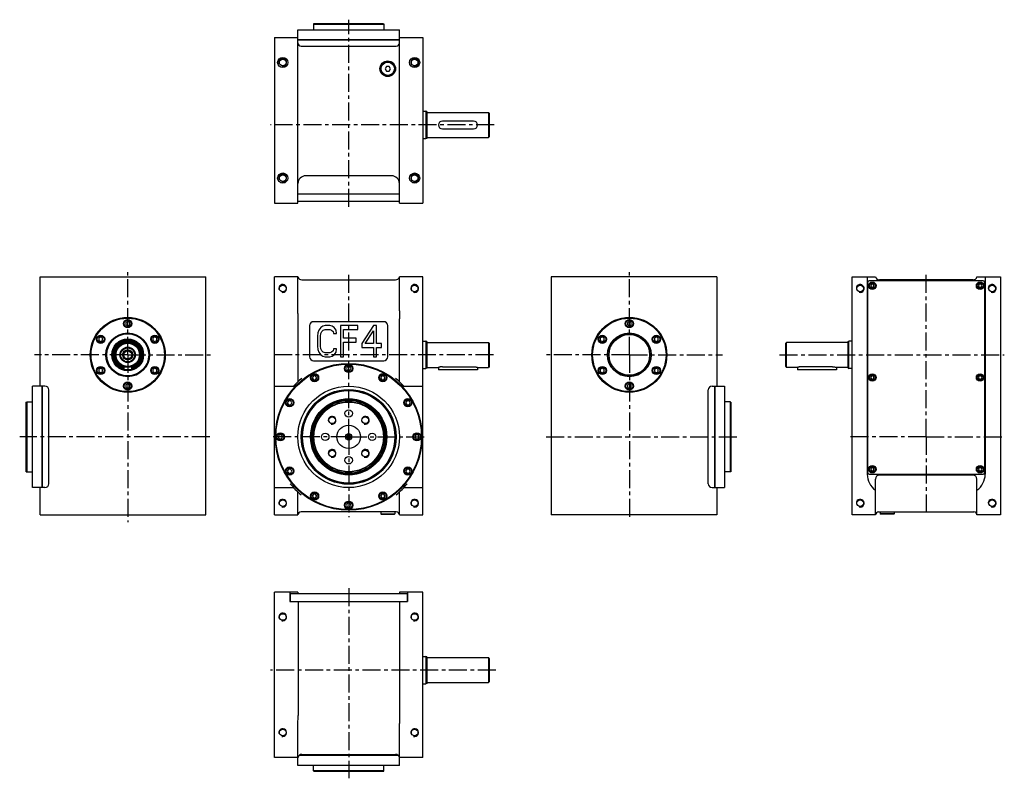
# Model space of a CAD drawing. Extents: x -46 to 1215, y -59 to 913.
import ezdxf

# ---------------------------------------------------------------- set-up
doc = ezdxf.new("R2010")
doc.units = 0
doc.header["$LTSCALE"] = 61.468
doc.linetypes.add('CENTER', pattern=[0.6, 0.375, -0.075, 0.075, -0.075])
doc.layers.get('0').update_dxf_attribs({"linetype": 'CONTINUOUS'})
doc.layers.add('DEFAULT_1', color=7, linetype='CENTER')

msp = doc.modelspace()

# ---------------------------------------------------------------- linework, layer by layer
at = {"color": 7, "linetype": 'CONTINUOUS'}
for p, q in [((310.2, 677.7), (310.2, 899.7)), ((310.2, 899.7), (440.2, 899.7)), ((330.6, 907.7), (330.2, 906.7)), ((330.2, 906.7), (330.2, 899.7)), ((330.2, 906.7), (420.2, 906.7)), ((330.6, 907.7), (419.9, 907.7)), ((419.9, 907.7), (420.2, 906.7)), ((420.2, 906.7), (420.2, 899.7)), ((440.2, 677.7), (440.2, 899.7)), ((280.2, 889.7), (280.2, 677.7)), ((280.2, 889.7), (310.2, 889.7)), ((310.2, 887.2), (440.2, 887.2)), ((310.2, 886.7), (440.2, 886.7)), ((440.2, 889.7), (470.2, 889.7)), ((470.2, 889.7), (470.2, 677.7)), ((314.2, 878.7), (361.6, 878.7)), ((388.9, 878.7), (436.2, 878.7)), ((423.5, 852.7), (421.8, 849.7)), ((421.8, 849.7), (423.5, 846.7)), ((427, 852.7), (423.5, 852.7)), ((423.5, 846.7), (427, 846.7)), ((428.7, 849.7), (427, 852.7)), ((427, 846.7), (428.7, 849.7)), ((470.2, 795.2), (474.2, 795.2)), ((475.2, 794.8), (474.2, 795.2)), ((474.2, 795.2), (474.2, 760.2)), ((475.2, 794.8), (475.2, 760.5)), ((476.2, 793.7), (554.2, 793.7)), ((535.2, 782.7), (495.2, 782.7)), ((555.2, 792.7), (554.2, 793.7)), ((554.2, 793.7), (554.2, 761.7)), ((555.2, 792.7), (555.2, 762.7)), ((495.2, 772.7), (535.2, 772.7)), ((470.2, 760.2), (474.2, 760.2)), ((475.2, 760.5), (474.2, 760.2)), ((476.2, 761.7), (554.2, 761.7)), ((555.2, 762.7), (554.2, 761.7)), ((430.2, 712.7), (320.2, 712.7)), ((310.2, 689.7), (440.2, 689.7)), ((280.2, 677.7), (310.2, 677.7)), ((440.2, 679.7), (310.2, 679.7)), ((440.2, 677.7), (470.2, 677.7)), ((-19.8, 443.3), (-19.8, 583.3)), ((-19.8, 583.3), (192.2, 583.3)), ((192.2, 278.3), (192.2, 583.3)), ((280.2, 278.3), (280.2, 583.3)), ((310.2, 583.3), (280.2, 583.3)), ((310.2, 539.7), (310.2, 583.3)), ((440.2, 539.7), (440.2, 583.3)), ((470.2, 583.3), (440.2, 583.3)), ((470.2, 278.3), (470.2, 583.3)), ((634.7, 583.3), (634.7, 278.3)), ((846.7, 583.3), (634.7, 583.3)), ((846.7, 583.3), (846.7, 443.3)), ((1019.9, 278.3), (1019.9, 583.3)), ((1019.9, 583.3), (1050, 583.3)), ((1039.4, 583.3), (1039.4, 330.3)), ((1179.8, 583.3), (1209.9, 583.3)), ((1190.4, 583.3), (1190.4, 330.3)), ((1209.9, 583.3), (1209.9, 278.3)), ((315.2, 579.3), (435.2, 579.3)), ((1039.9, 576.3), (1039.9, 332.3)), ((1187.9, 578.3), (1041.9, 578.3)), ((1044.8, 573.8), (1043.6, 571.8)), ((1043.6, 571.8), (1044.8, 569.8)), ((1047.1, 573.8), (1044.8, 573.8)), ((1044.8, 569.8), (1047.1, 569.8)), ((1048.2, 571.8), (1047.1, 573.8)), ((1047.1, 569.8), (1048.2, 571.8)), ((1174.9, 579.3), (1054.9, 579.3)), ((1182.8, 573.8), (1181.6, 571.8)), ((1181.6, 571.8), (1182.8, 569.8)), ((1185.1, 573.8), (1182.8, 573.8)), ((1182.8, 569.8), (1185.1, 569.8)), ((1186.2, 571.8), (1185.1, 573.8)), ((1185.1, 569.8), (1186.2, 571.8)), ((1189.9, 332.3), (1189.9, 576.3)), ((92.2, 526.2), (89.7, 524.7)), ((89.7, 524.7), (89.7, 521.8)), ((89.7, 521.8), (92.2, 520.4)), ((94.7, 524.7), (92.2, 526.2)), ((92.2, 520.4), (94.7, 521.8)), ((94.7, 521.8), (94.7, 524.7)), ((310.3, 449), (310.3, 529.3)), ((325.2, 520.8), (325.2, 480.8)), ((420.2, 525.8), (330.2, 525.8)), ((339.6, 518.2), (337.1, 514.8)), ((342.1, 519.9), (339.6, 518.2)), ((345.2, 520.8), (342.1, 519.9)), ((350.9, 520.8), (345.2, 520.8)), ((354, 519.9), (350.9, 520.8)), ((356.5, 518.2), (354, 519.9)), ((359, 514.8), (356.5, 518.2)), ((364.6, 520.8), (364.6, 480.8)), ((387.1, 520.8), (364.6, 520.8)), ((387.1, 515.7), (387.1, 520.8)), ((407.1, 520.8), (392.1, 497.8)), ((410.9, 520.8), (407.1, 520.8)), ((410.9, 497.8), (410.9, 520.8)), ((425.2, 480.8), (425.2, 520.8)), ((440.1, 449), (440.1, 529.3)), ((734.7, 526.2), (732.2, 524.7)), ((732.2, 524.7), (732.2, 521.8)), ((732.2, 521.8), (734.7, 520.4)), ((737.2, 524.7), (734.7, 526.2)), ((734.7, 520.4), (737.2, 521.8)), ((737.2, 521.8), (737.2, 524.7)), ((57.6, 506.2), (55.1, 504.7)), ((55.1, 504.7), (55.1, 501.8)), ((60.1, 504.7), (57.6, 506.2)), ((60.1, 501.8), (60.1, 504.7)), ((126.9, 506.2), (124.4, 504.7)), ((124.4, 504.7), (124.4, 501.8)), ((129.4, 504.7), (126.9, 506.2)), ((129.4, 501.8), (129.4, 504.7)), ((335.9, 511.4), (335.2, 507.2)), ((335.2, 507.2), (335.2, 494.4)), ((337.1, 514.8), (335.9, 511.4)), ((339, 507.2), (339.6, 510.6)), ((339, 494.4), (339, 507.2)), ((339.6, 510.6), (340.9, 513.1)), ((340.9, 513.1), (342.7, 514.8)), ((342.7, 514.8), (345.2, 515.7)), ((345.2, 515.7), (350.9, 515.7)), ((350.9, 515.7), (353.4, 514.8)), ((353.4, 514.8), (355.2, 513.1)), ((355.2, 513.1), (355.9, 510.6)), ((355.9, 510.6), (359.6, 510.6)), ((359.6, 510.6), (359, 514.8)), ((368.4, 504.6), (368.4, 515.7)), ((368.4, 515.7), (387.1, 515.7)), ((384.6, 504.6), (368.4, 504.6)), ((384.6, 499.5), (384.6, 504.6)), ((396.5, 497.8), (407.1, 514)), ((407.1, 514), (407.1, 497.8)), ((700, 506.2), (697.5, 504.7)), ((697.5, 504.7), (697.5, 501.8)), ((702.5, 504.7), (700, 506.2)), ((702.5, 501.8), (702.5, 504.7)), ((769.3, 506.2), (766.8, 504.7)), ((766.8, 504.7), (766.8, 501.8)), ((771.8, 504.7), (769.3, 506.2)), ((771.8, 501.8), (771.8, 504.7)), ((55.1, 501.8), (57.6, 500.4)), ((57.6, 500.4), (60.1, 501.8)), ((124.4, 501.8), (126.9, 500.4)), ((126.9, 500.4), (129.4, 501.8)), ((335.2, 494.4), (335.9, 490.1)), ((339.6, 491), (339, 494.4)), ((368.4, 480.8), (368.4, 499.5)), ((368.4, 499.5), (384.6, 499.5)), ((392.1, 497.8), (392.1, 492.7)), ((392.1, 492.7), (407.1, 492.7)), ((407.1, 497.8), (396.5, 497.8)), ((407.1, 492.7), (407.1, 480.8)), ((417.1, 497.8), (410.9, 497.8)), ((410.9, 480.8), (410.9, 492.7)), ((410.9, 492.7), (417.1, 492.7)), ((417.1, 492.7), (417.1, 497.8)), ((470.2, 500.8), (474.2, 500.8)), ((474.2, 500.8), (474.2, 465.8)), ((475.2, 500.4), (474.2, 500.8)), ((475.2, 500.4), (475.2, 466.1)), ((476.2, 499.3), (554.2, 499.3)), ((554.2, 499.3), (554.2, 467.3)), ((555.2, 498.3), (554.2, 499.3)), ((555.2, 498.3), (555.2, 468.3)), ((697.5, 501.8), (700, 500.4)), ((700, 500.4), (702.5, 501.8)), ((766.8, 501.8), (769.3, 500.4)), ((769.3, 500.4), (771.8, 501.8)), ((934.9, 498.3), (935.9, 499.3)), ((934.9, 468.3), (934.9, 498.3)), ((935.9, 467.3), (935.9, 499.3)), ((1013.9, 499.3), (935.9, 499.3)), ((1014.9, 500.4), (1015.9, 500.8)), ((1014.9, 466.1), (1014.9, 500.4)), ((1015.9, 465.8), (1015.9, 500.8)), ((1019.9, 500.8), (1015.9, 500.8)), ((335.9, 490.1), (337.1, 486.7)), ((337.1, 486.7), (339.6, 483.3)), ((340.9, 488.4), (339.6, 491)), ((339.6, 483.3), (342.1, 481.6)), ((342.7, 486.7), (340.9, 488.4)), ((342.1, 481.6), (345.2, 480.8)), ((345.2, 485.9), (342.7, 486.7)), ((350.9, 485.9), (345.2, 485.9)), ((345.2, 480.8), (350.9, 480.8)), ((353.4, 486.7), (350.9, 485.9)), ((350.9, 480.8), (354, 481.6)), ((355.2, 488.4), (353.4, 486.7)), ((354, 481.6), (356.5, 483.3)), ((355.9, 491), (355.2, 488.4)), ((359.6, 491), (355.9, 491)), ((356.5, 483.3), (359, 486.7)), ((359, 486.7), (359.6, 491)), ((364.6, 480.8), (368.4, 480.8)), ((407.1, 480.8), (410.9, 480.8)), ((87.2, 468.1), (87.2, 464.3)), ((97.2, 468.1), (97.2, 464.3)), ((330.2, 475.8), (420.2, 475.8)), ((373.8, 468.3), (372.4, 465.8)), ((376.7, 468.3), (373.8, 468.3)), ((378.1, 465.8), (376.7, 468.3)), ((476.2, 467.3), (490.2, 467.3)), ((490.2, 467.3), (490.2, 464.3)), ((495.2, 468.1), (535.2, 468.1)), ((540.2, 467.3), (554.2, 467.3)), ((540.2, 467.3), (540.2, 464.3)), ((555.2, 468.3), (554.2, 467.3)), ((934.9, 468.3), (935.9, 467.3)), ((949.9, 467.3), (935.9, 467.3)), ((949.9, 467.3), (949.9, 464.3)), ((994.9, 468.1), (954.9, 468.1)), ((999.9, 467.3), (999.9, 464.3)), ((1013.9, 467.3), (999.9, 467.3)), ((57.6, 466.2), (55.1, 464.7)), ((55.1, 464.7), (55.1, 461.8)), ((55.1, 461.8), (57.6, 460.4)), ((60.1, 464.7), (57.6, 466.2)), ((57.6, 460.4), (60.1, 461.8)), ((60.1, 461.8), (60.1, 464.7)), ((97.2, 464.3), (87.2, 464.3)), ((126.9, 466.2), (124.4, 464.7)), ((124.4, 464.7), (124.4, 461.8)), ((124.4, 461.8), (126.9, 460.4)), ((129.4, 464.7), (126.9, 466.2)), ((126.9, 460.4), (129.4, 461.8)), ((129.4, 461.8), (129.4, 464.7)), ((330.1, 456.5), (328.6, 454)), ((328.6, 454), (330.1, 451.5)), ((332.9, 456.5), (330.1, 456.5)), ((334.4, 454), (332.9, 456.5)), ((332.9, 451.5), (334.4, 454)), ((372.4, 465.8), (373.8, 463.3)), ((373.8, 463.3), (376.7, 463.3)), ((376.7, 463.3), (378.1, 465.8)), ((417.6, 456.5), (416.1, 454)), ((416.1, 454), (417.6, 451.5)), ((420.4, 456.5), (417.6, 456.5)), ((421.9, 454), (420.4, 456.5)), ((420.4, 451.5), (421.9, 454)), ((470.2, 465.8), (474.2, 465.8)), ((475.2, 466.1), (474.2, 465.8)), ((540.2, 464.3), (490.2, 464.3)), ((700, 466.2), (697.5, 464.7)), ((697.5, 464.7), (697.5, 461.8)), ((697.5, 461.8), (700, 460.4)), ((702.5, 464.7), (700, 466.2)), ((700, 460.4), (702.5, 461.8)), ((702.5, 461.8), (702.5, 464.7)), ((769.3, 466.2), (766.8, 464.7)), ((766.8, 464.7), (766.8, 461.8)), ((766.8, 461.8), (769.3, 460.4)), ((771.8, 464.7), (769.3, 466.2)), ((769.3, 460.4), (771.8, 461.8)), ((771.8, 461.8), (771.8, 464.7)), ((999.9, 464.3), (949.9, 464.3)), ((1014.9, 466.1), (1015.9, 465.8)), ((1019.9, 465.8), (1015.9, 465.8)), ((1044.8, 456.3), (1043.6, 454.3)), ((1043.6, 454.3), (1044.8, 452.3)), ((1047.1, 456.3), (1044.8, 456.3)), ((1048.2, 454.3), (1047.1, 456.3)), ((1047.1, 452.3), (1048.2, 454.3)), ((1182.8, 456.3), (1181.6, 454.3)), ((1181.6, 454.3), (1182.8, 452.3)), ((1185.1, 456.3), (1182.8, 456.3)), ((1186.2, 454.3), (1185.1, 456.3)), ((1185.1, 452.3), (1186.2, 454.3)), ((-29.8, 313.3), (-29.8, 443.3)), ((-13.8, 443.3), (-29.8, 443.3)), ((-17.3, 313.3), (-17.3, 443.3)), ((-16.8, 313.3), (-16.8, 443.3)), ((92.2, 446.2), (89.7, 444.7)), ((89.7, 444.7), (89.7, 441.8)), ((89.7, 441.8), (92.2, 440.4)), ((94.7, 444.7), (92.2, 446.2)), ((92.2, 440.4), (94.7, 441.8)), ((94.7, 441.8), (94.7, 444.7)), ((280.2, 443.3), (307.3, 443.3)), ((330.1, 451.5), (332.9, 451.5)), ((417.6, 451.5), (420.4, 451.5)), ((443.2, 443.3), (470.2, 443.3)), ((734.7, 446.2), (732.2, 444.7)), ((732.2, 444.7), (732.2, 441.8)), ((732.2, 441.8), (734.7, 440.4)), ((737.2, 444.7), (734.7, 446.2)), ((734.7, 440.4), (737.2, 441.8)), ((737.2, 441.8), (737.2, 444.7)), ((840.7, 443.3), (856.7, 443.3)), ((843.7, 443.3), (843.7, 313.3)), ((844.2, 443.3), (844.2, 313.3)), ((856.7, 443.3), (856.7, 313.3)), ((1044.8, 452.3), (1047.1, 452.3)), ((1182.8, 452.3), (1185.1, 452.3)), ((-8.8, 318.3), (-8.8, 438.3)), ((835.7, 318.3), (835.7, 438.3)), ((-37.8, 422.9), (-36.8, 423.3)), ((-37.8, 333.6), (-37.8, 422.9)), ((-36.8, 333.3), (-36.8, 423.3)), ((-36.8, 423.3), (-29.8, 423.3)), ((298, 424.5), (296.6, 422)), ((296.6, 422), (298, 419.5)), ((300.9, 424.5), (298, 424.5)), ((298, 419.5), (300.9, 419.5)), ((302.4, 422), (300.9, 424.5)), ((300.9, 419.5), (302.4, 422)), ((449.6, 424.5), (448.1, 422)), ((448.1, 422), (449.6, 419.5)), ((452.5, 424.5), (449.6, 424.5)), ((449.6, 419.5), (452.5, 419.5)), ((453.9, 422), (452.5, 424.5)), ((452.5, 419.5), (453.9, 422)), ((863.7, 423.3), (856.7, 423.3)), ((864.7, 422.9), (863.7, 423.3)), ((863.7, 423.3), (863.7, 333.3)), ((864.7, 422.9), (864.7, 333.6)), ((286.3, 380.8), (284.9, 378.3)), ((289.2, 380.8), (286.3, 380.8)), ((290.6, 378.3), (289.2, 380.8)), ((461.3, 380.8), (459.9, 378.3)), ((464.2, 380.8), (461.3, 380.8)), ((465.6, 378.3), (464.2, 380.8)), ((284.9, 378.3), (286.3, 375.8)), ((286.3, 375.8), (289.2, 375.8)), ((289.2, 375.8), (290.6, 378.3)), ((459.9, 378.3), (461.3, 375.8)), ((461.3, 375.8), (464.2, 375.8)), ((464.2, 375.8), (465.6, 378.3)), ((-37.8, 333.6), (-36.8, 333.3)), ((-36.8, 333.3), (-29.8, 333.3)), ((298, 337), (296.6, 334.5)), ((296.6, 334.5), (298, 332)), ((300.9, 337), (298, 337)), ((298, 332), (300.9, 332)), ((302.4, 334.5), (300.9, 337)), ((300.9, 332), (302.4, 334.5)), ((449.6, 337), (448.1, 334.5)), ((448.1, 334.5), (449.6, 332)), ((452.5, 337), (449.6, 337)), ((449.6, 332), (452.5, 332)), ((453.9, 334.5), (452.5, 337)), ((452.5, 332), (453.9, 334.5)), ((863.7, 333.3), (856.7, 333.3)), ((864.7, 333.6), (863.7, 333.3)), ((1041.9, 330.3), (1187.9, 330.3)), ((1044.8, 338.8), (1043.6, 336.8)), ((1043.6, 336.8), (1044.8, 334.8)), ((1047.1, 338.8), (1044.8, 338.8)), ((1044.8, 334.8), (1047.1, 334.8)), ((1048.2, 336.8), (1047.1, 338.8)), ((1047.1, 334.8), (1048.2, 336.8)), ((1174.9, 329.3), (1054.9, 329.3)), ((1182.8, 338.8), (1181.6, 336.8)), ((1181.6, 336.8), (1182.8, 334.8)), ((1185.1, 338.8), (1182.8, 338.8)), ((1182.8, 334.8), (1185.1, 334.8)), ((1186.2, 336.8), (1185.1, 338.8)), ((1185.1, 334.8), (1186.2, 336.8)), ((1049.9, 278.3), (1049.9, 324.3)), ((1179.9, 278.3), (1179.9, 324.3)), ((-13.8, 313.3), (-29.8, 313.3)), ((-19.8, 278.3), (-19.8, 313.3)), ((280.2, 313.3), (304.6, 313.3)), ((310.2, 278.3), (310.2, 307.6)), ((330.1, 305), (328.6, 302.5)), ((332.9, 305), (330.1, 305)), ((334.4, 302.5), (332.9, 305)), ((417.6, 305), (416.1, 302.5)), ((420.4, 305), (417.6, 305)), ((421.9, 302.5), (420.4, 305)), ((440.2, 278.3), (440.2, 307.6)), ((445.9, 313.3), (470.2, 313.3)), ((840.7, 313.3), (856.7, 313.3)), ((846.7, 313.3), (846.7, 278.3)), ((328.6, 302.5), (330.1, 300)), ((330.1, 300), (332.9, 300)), ((332.9, 300), (334.4, 302.5)), ((373.8, 293.3), (372.4, 290.8)), ((372.4, 290.8), (373.8, 288.3)), ((376.7, 293.3), (373.8, 293.3)), ((378.1, 290.8), (376.7, 293.3)), ((376.7, 288.3), (378.1, 290.8)), ((416.1, 302.5), (417.6, 300)), ((417.6, 300), (420.4, 300)), ((420.4, 300), (421.9, 302.5)), ((-19.8, 278.3), (192.2, 278.3)), ((280.2, 278.3), (310.2, 278.3)), ((436.2, 282.3), (314.2, 282.3)), ((373.8, 288.3), (376.7, 288.3)), ((416.2, 282.3), (416.2, 279.8)), ((416.2, 279.8), (434.2, 279.8)), ((416.2, 279.8), (416.7, 279.3)), ((416.7, 279.3), (433.7, 279.3)), ((434.2, 279.8), (433.7, 279.3)), ((434.2, 282.3), (434.2, 279.8)), ((440.2, 278.3), (470.2, 278.3)), ((846.7, 278.3), (634.7, 278.3)), ((1049.9, 278.3), (1019.9, 278.3)), ((1053.9, 282.3), (1175.9, 282.3)), ((1055.9, 282.3), (1055.9, 279.8)), ((1073.9, 279.8), (1055.9, 279.8)), ((1055.9, 279.8), (1056.4, 279.3)), ((1073.4, 279.3), (1056.4, 279.3)), ((1073.9, 279.8), (1073.4, 279.3)), ((1073.9, 282.3), (1073.9, 279.8)), ((1209.9, 278.3), (1179.9, 278.3)), ((280.2, -32.4), (280.2, 179.6)), ((310.2, 179.6), (280.2, 179.6)), ((299.7, 179.6), (299.7, 167.6)), ((300.2, 177.6), (300.2, 167.6)), ((300.2, 177.6), (450.2, 177.6)), ((310.2, 179.6), (310.2, 177.6)), ((440.2, 179.6), (440.2, 177.6)), ((470.2, 179.6), (440.2, 179.6)), ((450.2, 177.6), (450.2, 167.6)), ((450.7, 179.6), (450.7, 167.6)), ((470.2, -32.4), (470.2, 179.6)), ((299.7, 167.6), (450.7, 167.6)), ((310.3, 167.6), (310.3, 21.6)), ((440.1, 167.6), (440.1, 21.6)), ((470.2, 97.1), (474.2, 97.1)), ((474.2, 97.1), (474.2, 62.1)), ((475.2, 96.7), (474.2, 97.1)), ((475.2, 96.7), (475.2, 62.4)), ((476.2, 95.6), (554.2, 95.6)), ((555.2, 94.6), (554.2, 95.6)), ((554.2, 95.6), (554.2, 63.6)), ((555.2, 94.6), (555.2, 64.6)), ((476.2, 63.6), (554.2, 63.6)), ((555.2, 64.6), (554.2, 63.6)), ((470.2, 62.1), (474.2, 62.1)), ((475.2, 62.4), (474.2, 62.1)), ((310.2, -42.4), (310.2, 11.1)), ((440.2, -42.4), (440.2, 11.1)), ((310.2, -32.4), (280.2, -32.4)), ((438.8, -29.9), (311.7, -29.9)), ((438.2, -29.4), (312.3, -29.4)), ((315.2, -28.4), (435.2, -28.4)), ((470.2, -32.4), (440.2, -32.4)), ((440.2, -42.4), (310.2, -42.4)), ((330.2, -49.4), (330.2, -42.4)), ((330.6, -50.4), (330.2, -49.4)), ((420.2, -49.4), (330.2, -49.4)), ((419.9, -50.4), (420.2, -49.4)), ((420.2, -49.4), (420.2, -42.4)), ((419.9, -50.4), (330.6, -50.4))]:
    msp.add_line(p, q, dxfattribs=at)
for centre, radius in [((290.7, 857.7), 6.5), ((290.7, 857.7), 4.25), ((425.2, 849.7), 10), ((425.2, 849.7), 9), ((425.2, 849.7), 8.5), ((459.7, 857.7), 6.5), ((459.7, 857.7), 4.25), ((290.7, 709.7), 6.5), ((290.7, 709.7), 4.25), ((459.7, 709.7), 6.5), ((459.7, 709.7), 4.25), ((290.7, 568.3), 4.25), ((459.7, 568.3), 4.25), ((1030.4, 568.3), 4.25), ((1045.9, 571.8), 4.75), ((1045.9, 571.8), 4.25), ((1045.9, 571.8), 3.75), ((1183.9, 571.8), 4.75), ((1183.9, 571.8), 4.25), ((1183.9, 571.8), 3.75), ((1199.4, 568.3), 4.25), ((92.2, 483.3), 48), ((92.2, 483.3), 47.5), ((92.2, 483.3), 47), ((734.7, 483.3), 48), ((734.7, 483.3), 47.5), ((734.7, 483.3), 47), ((92.2, 523.3), 5.25), ((92.2, 523.3), 5), ((92.2, 523.3), 4.4), ((734.7, 523.3), 5.25), ((734.7, 523.3), 5), ((734.7, 523.3), 4.4), ((57.6, 503.3), 5.25), ((57.6, 503.3), 5), ((57.6, 503.3), 4.4), ((92.2, 483.3), 28), ((92.2, 483.3), 27.5), ((92.2, 483.3), 26.9), ((126.9, 503.3), 5.25), ((126.9, 503.3), 5), ((126.9, 503.3), 4.4), ((700, 503.3), 5.25), ((700, 503.3), 5), ((700, 503.3), 4.4), ((734.7, 483.3), 28), ((734.7, 483.3), 27.5), ((734.7, 483.3), 26), ((769.3, 503.3), 5.25), ((769.3, 503.3), 5), ((769.3, 503.3), 4.4), ((92.2, 483.3), 20.4), ((92.2, 483.3), 19.8), ((92.2, 483.3), 16), ((92.2, 483.3), 15), ((92.2, 483.3), 9.9), ((92.2, 483.3), 9.05), ((92.2, 483.3), 6.5), ((92.2, 483.3), 5.1), ((57.6, 463.3), 5.25), ((57.6, 463.3), 5), ((57.6, 463.3), 4.4), ((126.9, 463.3), 5.25), ((126.9, 463.3), 5), ((126.9, 463.3), 4.4), ((375.2, 378.3), 94), ((375.2, 378.3), 93.8), ((375.2, 378.3), 93.2), ((375.2, 465.8), 5.25), ((375.2, 465.8), 5), ((375.2, 465.8), 4.4), ((700, 463.3), 5.25), ((700, 463.3), 5), ((700, 463.3), 4.4), ((769.3, 463.3), 5.25), ((769.3, 463.3), 5), ((769.3, 463.3), 4.4), ((331.5, 454), 5.25), ((331.5, 454), 5), ((331.5, 454), 4.4), ((419, 454), 5.25), ((419, 454), 5), ((419, 454), 4.4), ((1045.9, 454.3), 4.75), ((1045.9, 454.3), 4.25), ((1045.9, 454.3), 3.75), ((1183.9, 454.3), 4.75), ((1183.9, 454.3), 4.25), ((1183.9, 454.3), 3.75), ((92.2, 443.3), 5.25), ((92.2, 443.3), 5), ((92.2, 443.3), 4.4), ((375.2, 378.3), 65), ((734.7, 443.3), 5.25), ((734.7, 443.3), 5), ((734.7, 443.3), 4.4), ((375.2, 378.3), 60.7), ((375.2, 378.3), 60), ((375.2, 378.3), 59.2), ((299.5, 422), 5.25), ((299.5, 422), 5), ((299.5, 422), 4.4), ((375.2, 378.3), 48.8), ((375.2, 378.3), 47.9), ((375.2, 378.3), 46.6), ((375.2, 378.3), 45), ((375.2, 378.3), 44.6), ((451, 422), 5.25), ((451, 422), 5), ((451, 422), 4.4), ((354, 399.5), 4.25), ((375.2, 408.3), 4.75), ((396.5, 399.5), 4.25), ((375.2, 378.3), 15), ((287.7, 378.3), 5.25), ((287.7, 378.3), 5), ((287.7, 378.3), 4.4), ((345.2, 378.3), 4.75), ((375.2, 378.3), 4), ((375.2, 378.3), 2.65), ((375.2, 378.3), 1.25), ((405.2, 378.3), 4.75), ((462.7, 378.3), 5.25), ((462.7, 378.3), 5), ((462.7, 378.3), 4.4), ((354, 357.1), 4.25), ((396.5, 357.1), 4.25), ((375.2, 348.3), 4.75), ((1045.9, 336.8), 4.75), ((1045.9, 336.8), 4.25), ((1045.9, 336.8), 3.75), ((1183.9, 336.8), 4.75), ((1183.9, 336.8), 4.25), ((1183.9, 336.8), 3.75), ((299.5, 334.5), 5.25), ((299.5, 334.5), 5), ((299.5, 334.5), 4.4), ((451, 334.5), 5.25), ((451, 334.5), 5), ((451, 334.5), 4.4), ((331.5, 302.5), 5.25), ((331.5, 302.5), 5), ((331.5, 302.5), 4.4), ((419, 302.5), 5.25), ((419, 302.5), 5), ((419, 302.5), 4.4), ((290.7, 293.3), 4.25), ((375.2, 290.8), 5.25), ((375.2, 290.8), 5), ((375.2, 290.8), 4.4), ((459.7, 293.3), 4.25), ((1030.4, 293.3), 4.25), ((1199.4, 293.3), 4.25), ((290.7, 147.6), 4.25), ((459.7, 147.6), 4.25), ((290.7, -0.4), 4.25), ((459.7, -0.4), 4.25)]:
    msp.add_circle(centre, radius, dxfattribs=at)
for centre, radius, start, end in [((314.2, 882.7), 4, 180, 270), ((436.2, 882.7), 4, 270, 360), ((476.2, 794.7), 1, 202.4993, 270), ((495.2, 777.7), 5, 90, 270), ((535.2, 777.7), 5, 270, 90), ((476.2, 760.7), 1, 90, 157.5007), ((320.2, 702.7), 10, 90, 180), ((430.2, 702.7), 10, 0, 90), ((315.2, 584.3), 5, 191.537, 270), ((435.2, 584.3), 5, 270, 348.463), ((1054.9, 584.3), 5, 191.537, 270), ((1174.9, 584.3), 5, 270, 348.463), ((1041.9, 576.3), 2, 90, 180), ((1187.9, 576.3), 2, 0, 90), ((330.2, 520.8), 5, 90, 180), ((420.2, 520.8), 5, 0, 90), ((92.2, 483.3), 18.7, 285.5241, 254.4759), ((92.2, 483.3), 17.5, 286.6065, 253.3932), ((92.2, 483.3), 17.1, 286.9657, 253.034), ((476.2, 500.3), 1, 202.4993, 270), ((1013.9, 500.3), 1, 270, 337.5007), ((330.2, 480.8), 5, 180, 270), ((420.2, 480.8), 5, 270, 360), ((476.2, 466.3), 1, 90, 157.5007), ((1013.9, 466.3), 1, 22.4993, 90), ((-13.8, 438.3), 5, 0, 90), ((375.2, 378.3), 96, 128.6822, 137.3839), ((375.2, 378.3), 96, 42.6161, 51.3178), ((840.7, 438.3), 5, 90, 180), ((1064.4, 330.3), 25, 180, 234.5495), ((1041.9, 332.3), 2, 180, 270), ((1054.9, 324.3), 5, 90, 180), ((1174.9, 324.3), 5, 0, 90), ((1165.4, 330.3), 25, 305.4505, 360), ((1187.9, 332.3), 2, 270, 360), ((-13.8, 318.3), 5, 270, 360), ((375.2, 378.3), 96, 218.6822, 230.5491), ((375.2, 378.3), 96, 309.4509, 321.3178), ((840.7, 318.3), 5, 180, 270), ((314.2, 278.3), 4, 90, 180), ((436.2, 278.3), 4, 0, 90), ((1053.9, 278.3), 4, 90, 180.0006), ((1175.9, 278.3), 4, 0, 90), ((476.2, 96.6), 1, 202.4993, 270), ((476.2, 62.6), 1, 90, 157.5007), ((315.2, -33.4), 5, 90, 168.463), ((435.2, -33.4), 5, 11.537, 90)]:
    msp.add_arc(centre, radius, start, end, dxfattribs=at)
at = {"color": 2, "linetype": 'CONTINUOUS'}
for centre, radius in [((290.7, 857.7), 5), ((459.7, 857.7), 5), ((290.7, 709.7), 5), ((459.7, 709.7), 5), ((290.7, 568.3), 5), ((459.7, 568.3), 5), ((1030.4, 568.3), 5), ((1199.4, 568.3), 5), ((92.2, 483.3), 6), ((354, 399.5), 5), ((396.5, 399.5), 5), ((354, 357.1), 5), ((396.5, 357.1), 5), ((290.7, 293.3), 5), ((459.7, 293.3), 5), ((1030.4, 293.3), 5), ((1199.4, 293.3), 5), ((290.7, 147.6), 5), ((459.7, 147.6), 5), ((290.7, -0.4), 5), ((459.7, -0.4), 5)]:
    msp.add_arc(centre, radius, 255, 195, dxfattribs=at)
at = {"color": 7, "linetype": 'CONTINUOUS'}
for points, knots in [([(361.6, 878.7), (364.6, 878.7), (370.7, 878.5), (379.8, 878.5), (385.9, 878.7), (388.9, 878.7)], [0, 0, 0, 0, 8.951173, 18.400074, 27.351226, 27.351226, 27.351226, 27.351226]), ([(310.3, 529.3), (310.3, 530.1), (310.3, 531.7), (310.3, 534.3), (310.3, 536.9), (310.2, 538.8), (310.2, 539.7)], [0, 0, 0, 0, 2.45818, 4.959408, 7.591966, 10.44087, 10.44087, 10.44087, 10.44087]), ([(440.2, 539.7), (440.2, 538.5), (440.2, 536.2), (440.2, 532.7), (440.1, 530.4), (440.1, 529.3)], [0, 0, 0, 0, 3.491879, 6.985336, 10.440851, 10.440851, 10.440851, 10.440851]), ([(495.2, 468.1), (494.8, 468.1), (493.9, 468), (492.6, 467.9), (491.5, 467.6), (490.9, 467.6), (490.3, 467.2), (490.3, 467.3)], [0, 0, 0, 0, 1.387898, 2.699084, 3.818181, 4.619803, 5.030805, 5.030805, 5.030805, 5.030805]), ([(535.2, 468.1), (535.7, 468.1), (536.6, 468), (537.8, 467.9), (539, 467.6), (539.5, 467.5), (540.4, 467.2), (540.1, 467.3), (540, 467.3)], [0, 0, 0, 0, 1.387895, 2.69908, 3.818178, 4.619802, 5.030805, 5.186018, 5.186018, 5.186018, 5.186018]), ([(954.9, 468.1), (954.5, 468.1), (953.6, 468), (952.3, 467.9), (951.2, 467.6), (950.6, 467.6), (950, 467.2), (950, 467.3)], [0, 0, 0, 0, 1.387895, 2.69908, 3.818178, 4.619802, 5.030805, 5.030805, 5.030805, 5.030805]), ([(994.9, 468.1), (995.4, 468.1), (996.3, 468), (997.5, 467.9), (998.7, 467.6), (999.2, 467.5), (1000.1, 467.2), (999.8, 467.3), (999.7, 467.3)], [0, 0, 0, 0, 1.387898, 2.699084, 3.818181, 4.619803, 5.030805, 5.186019, 5.186019, 5.186019, 5.186019]), ([(310.2, 11.1), (310.2, 12.3), (310.3, 14.6), (310.3, 18.1), (310.3, 20.4), (310.3, 21.6)], [0, 0, 0, 0, 3.491879, 6.985336, 10.440851, 10.440851, 10.440851, 10.440851]), ([(440.1, 21.6), (440.1, 20.7), (440.2, 19.1), (440.2, 16.6), (440.2, 13.9), (440.2, 12.1), (440.2, 11.1)], [0, 0, 0, 0, 2.456793, 4.956901, 7.589448, 10.44087, 10.44087, 10.44087, 10.44087])]:
    msp.add_open_spline(points, degree=3, knots=knots, dxfattribs=at)
for points in [[(540.2, 467.3), (540.2, 467.3), (540.1, 467.3), (540, 467.3)], [(999.9, 467.3), (999.9, 467.3), (999.8, 467.3), (999.7, 467.3)]]:
    msp.add_open_spline(points, degree=3, dxfattribs=at)
at = {"layer": 'DEFAULT_1', "color": 2, "linetype": 'CENTER'}
for p, q in [((375.2, 672.7), (375.2, 912.5)), ((561.6, 777.7), (275.2, 777.7)), ((92.2, 483.3), (92.2, 592)), ((375.2, 378.3), (375.2, 586.7)), ((734.7, 483.3), (734.7, 592.4)), ((1114.9, 378.3), (1114.9, 588.1)), ((92.2, 483.3), (-27.3, 483.3)), ((92.2, 483.3), (92.2, 269.1)), ((92.2, 483.3), (200.9, 483.3)), ((560.8, 483.3), (275.2, 483.3)), ((734.7, 483.3), (628.6, 483.3)), ((734.7, 483.3), (734.7, 271.7)), ((734.7, 483.3), (854, 483.3)), ((927.2, 483.3), (1214.9, 483.3)), ((197.2, 378.3), (-46.2, 378.3)), ((375.2, 378.3), (275.2, 378.3)), ((375.2, 378.3), (375.2, 275.5)), ((375.2, 378.3), (475.2, 378.3)), ((628.1, 378.3), (874.3, 378.3)), ((1114.9, 378.3), (1014.9, 378.3)), ((1114.9, 378.3), (1214.9, 378.3)), ((1114.9, 378.3), (1114.9, 278.3)), ((375.2, 184.6), (375.2, -59)), ((563.6, 79.6), (275.2, 79.6))]:
    msp.add_line(p, q, dxfattribs=at)

doc.saveas('drawing.dxf')
